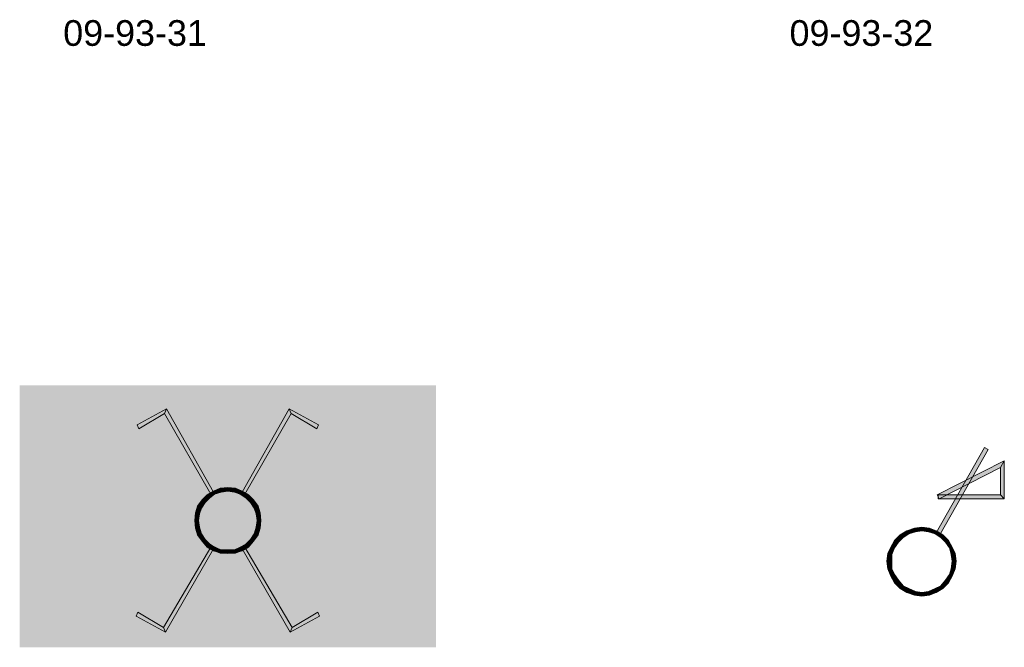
# Model space of a CAD drawing. Header units: millimetres. Extents: x 11 to 308, y -2333 to 36.
# Tile 61 of 85: x 141 to 229, y -1152 to -1096. Entities that reach past the tile are written whole.
import ezdxf

# ---------------------------------------------------------------- set-up
doc = ezdxf.new("R2010")
doc.units = ezdxf.units.MM
doc.layers.add('DGE_DATOS', color=7, linetype='Continuous', lineweight=0)
doc.layers.add('DGE_SIMBOLOS', color=7, linetype='Continuous', lineweight=0)
doc.styles.add('DGE_ARIAL', font='arial.ttf')

# ---------------------------------------------------------------- blocks, each defined once
blk = doc.blocks.new('DGE_09_93_36')
at = {"layer": 'DGE_SIMBOLOS', "true_color": 0xffffff}
blk.add_hatch(color=7, dxfattribs=at).paths.add_polyline_path([(-18.895, 11.637), (18.359, 11.637), (18.359, -11.815), (-18.895, -11.815), (-18.895, 11.637)], flags=0)
at = {"layer": 'DGE_SIMBOLOS', "true_color": 0x000000}
for points in [[(-5.771, 9.521), (-8.227, 7.743), (-8.396, 8.081), (-5.771, 9.521)], [(-5.941, 9.097), (-5.771, 9.521), (-8.227, 7.743), (-5.941, 9.097)], [(-1.538, 1.985), (-5.941, 9.097), (-5.771, 9.521), (-1.538, 1.985)], [(-1.792, 1.901), (-1.538, 1.985), (-5.941, 9.097), (-1.792, 1.901)], [(1.002, 1.985), (1.256, 1.901), (5.235, 9.521), (1.002, 1.985)], [(1.256, 1.901), (5.235, 9.521), (5.405, 9.097), (1.256, 1.901)], [(5.235, 9.521), (5.405, 9.097), (7.86, 8.081), (5.235, 9.521)], [(5.405, 9.097), (7.86, 8.081), (7.691, 7.743), (5.405, 9.097)], [(-2.131, 1.816), (-1.877, 1.562), (-2.554, 1.393), (-2.131, 1.816)], [(-1.538, 2.155), (-1.369, 1.901), (-2.131, 1.816), (-1.538, 2.155)], [(-1.369, 1.901), (-2.131, 1.816), (-1.877, 1.562), (-1.369, 1.901)], [(-0.945, 2.409), (-0.861, 2.07), (-1.538, 2.155), (-0.945, 2.409)], [(-0.861, 2.07), (-1.538, 2.155), (-1.369, 1.901), (-0.861, 2.07)], [(-0.268, 2.493), (-0.268, 2.155), (-0.945, 2.409), (-0.268, 2.493)], [(-0.268, 2.155), (-0.945, 2.409), (-0.861, 2.07), (-0.268, 2.155)], [(0.409, 2.409), (0.325, 2.07), (-0.268, 2.493), (0.409, 2.409)], [(0.325, 2.07), (-0.268, 2.493), (-0.268, 2.155), (0.325, 2.07)], [(0.917, 1.901), (0.409, 2.409), (0.325, 2.07), (0.917, 1.901)], [(1.002, 2.155), (0.917, 1.901), (0.409, 2.409), (1.002, 2.155)], [(1.341, 1.562), (1.002, 2.155), (0.917, 1.901), (1.341, 1.562)], [(1.595, 1.816), (1.341, 1.562), (1.002, 2.155), (1.595, 1.816)], [(1.764, 1.139), (1.595, 1.816), (1.341, 1.562), (1.764, 1.139)], [(2.018, 1.393), (1.764, 1.139), (1.595, 1.816), (2.018, 1.393)], [(-2.554, 1.393), (-2.3, 1.139), (-2.977, 0.8), (-2.554, 1.393)], [(-2.3, 1.139), (-2.977, 0.8), (-2.639, 0.631), (-2.3, 1.139)], [(-1.877, 1.562), (-2.554, 1.393), (-2.3, 1.139), (-1.877, 1.562)], [(2.103, 0.631), (2.018, 1.393), (1.764, 1.139), (2.103, 0.631)], [(2.441, 0.8), (2.103, 0.631), (2.018, 1.393), (2.441, 0.8)], [(-3.147, 0.207), (-2.808, 0.123), (-3.231, -0.47), (-3.147, 0.207)], [(-2.808, 0.123), (-3.231, -0.47), (-2.893, -0.47), (-2.808, 0.123)], [(-2.977, 0.8), (-2.639, 0.631), (-3.147, 0.207), (-2.977, 0.8)], [(-2.639, 0.631), (-3.147, 0.207), (-2.808, 0.123), (-2.639, 0.631)], [(2.272, 0.123), (2.441, 0.8), (2.103, 0.631), (2.272, 0.123)], [(2.611, 0.207), (2.272, 0.123), (2.441, 0.8), (2.611, 0.207)], [(2.357, -0.47), (2.611, 0.207), (2.272, 0.123), (2.357, -0.47)], [(2.695, -0.47), (2.357, -0.47), (2.611, 0.207), (2.695, -0.47)], [(-3.231, -0.47), (-2.893, -0.47), (-3.147, -1.147), (-3.231, -0.47)], [(-2.893, -0.47), (-3.147, -1.147), (-2.808, -1.063), (-2.893, -0.47)], [(2.611, -1.147), (2.272, -1.063), (2.695, -0.47), (2.611, -1.147)], [(2.272, -1.063), (2.695, -0.47), (2.357, -0.47), (2.272, -1.063)], [(-3.147, -1.147), (-2.808, -1.063), (-2.977, -1.825), (-3.147, -1.147)], [(-2.808, -1.063), (-2.977, -1.825), (-2.639, -1.655), (-2.808, -1.063)], [(-2.977, -1.825), (-2.639, -1.655), (-2.554, -2.333), (-2.977, -1.825)], [(-2.639, -1.655), (-2.554, -2.333), (-2.3, -2.163), (-2.639, -1.655)], [(1.764, -2.163), (2.441, -1.825), (2.103, -1.655), (1.764, -2.163)], [(2.103, -1.655), (2.611, -1.147), (2.272, -1.063), (2.103, -1.655)], [(2.441, -1.825), (2.103, -1.655), (2.611, -1.147), (2.441, -1.825)], [(-2.554, -2.333), (-2.3, -2.163), (-2.131, -2.841), (-2.554, -2.333)], [(-2.3, -2.163), (-2.131, -2.841), (-1.877, -2.587), (-2.3, -2.163)], [(-2.131, -2.841), (-1.877, -2.587), (-1.538, -3.179), (-2.131, -2.841)], [(-1.877, -2.587), (-1.538, -3.179), (-1.369, -2.841), (-1.877, -2.587)], [(0.917, -2.841), (1.595, -2.841), (1.341, -2.587), (0.917, -2.841)], [(1.341, -2.587), (2.018, -2.333), (1.764, -2.163), (1.341, -2.587)], [(1.595, -2.841), (1.341, -2.587), (2.018, -2.333), (1.595, -2.841)], [(2.018, -2.333), (1.764, -2.163), (2.441, -1.825), (2.018, -2.333)], [(-1.792, -2.841), (-5.856, -10.461), (-6.025, -10.037), (-1.792, -2.841)], [(-1.538, -3.01), (-1.792, -2.841), (-5.856, -10.461), (-1.538, -3.01)], [(-1.538, -3.179), (-1.369, -2.841), (-0.945, -3.433), (-1.538, -3.179)], [(-1.369, -2.841), (-0.945, -3.433), (-0.861, -3.095), (-1.369, -2.841)], [(-0.945, -3.433), (-0.861, -3.095), (-0.268, -3.433), (-0.945, -3.433)], [(-0.861, -3.095), (-0.268, -3.433), (-0.268, -3.095), (-0.861, -3.095)], [(-0.268, -3.433), (-0.268, -3.095), (0.409, -3.433), (-0.268, -3.433)], [(-0.268, -3.095), (0.409, -3.433), (0.325, -3.095), (-0.268, -3.095)], [(0.325, -3.095), (1.002, -3.179), (0.917, -2.841), (0.325, -3.095)], [(0.409, -3.433), (0.325, -3.095), (1.002, -3.179), (0.409, -3.433)], [(1.002, -3.179), (0.917, -2.841), (1.595, -2.841), (1.002, -3.179)], [(1.256, -2.841), (1.002, -3.01), (5.489, -10.037), (1.256, -2.841)], [(1.002, -3.01), (5.489, -10.037), (5.405, -10.461), (1.002, -3.01)], [(-6.025, -10.037), (-8.481, -9.021), (-8.311, -8.683), (-6.025, -10.037)], [(5.489, -10.037), (5.405, -10.461), (7.775, -8.683), (5.489, -10.037)], [(5.405, -10.461), (7.775, -8.683), (7.945, -9.021), (5.405, -10.461)], [(-5.856, -10.461), (-6.025, -10.037), (-8.481, -9.021), (-5.856, -10.461)]]:
    blk.add_hatch(color=18, dxfattribs=at).paths.add_polyline_path(points, flags=0)
at = {"layer": 'DGE_SIMBOLOS', "color": 18, "lineweight": 9, "true_color": 0x000000}
for points in [[(-5.941, 9.097), (-8.227, 7.743), (-8.396, 8.081), (-5.771, 9.521), (-5.941, 9.097)], [(-1.792, 1.901), (-5.941, 9.097), (-5.771, 9.521), (-1.538, 2.07), (-1.792, 1.901)], [(1.002, 2.07), (5.235, 9.521), (5.405, 9.097), (1.256, 1.901), (1.002, 2.07)], [(5.235, 9.521), (7.86, 8.081), (7.691, 7.743), (5.405, 9.097), (5.235, 9.521)], [(-2.131, 1.816), (-2.554, 1.393), (-2.3, 1.139), (-1.877, 1.562), (-2.131, 1.816)], [(-1.538, 2.155), (-2.131, 1.816), (-1.877, 1.562), (-1.453, 1.901), (-1.538, 2.155)], [(-0.945, 2.409), (-1.538, 2.155), (-1.453, 1.901), (-0.861, 2.07), (-0.945, 2.409)], [(-0.268, 2.493), (-0.945, 2.409), (-0.861, 2.07), (-0.268, 2.155), (-0.268, 2.493)], [(0.409, 2.409), (-0.268, 2.493), (-0.268, 2.155), (0.325, 2.07), (0.409, 2.409)], [(1.002, 2.155), (0.409, 2.409), (0.325, 2.07), (0.833, 1.901), (1.002, 2.155)], [(1.595, 1.816), (1.002, 2.155), (0.833, 1.901), (1.341, 1.562), (1.595, 1.816)], [(2.018, 1.393), (1.595, 1.816), (1.341, 1.562), (1.764, 1.139), (2.018, 1.393)], [(-2.554, 1.393), (-2.977, 0.8), (-2.639, 0.631), (-2.3, 1.139), (-2.554, 1.393)], [(2.441, 0.8), (2.018, 1.393), (1.764, 1.139), (2.103, 0.631), (2.441, 0.8)], [(-3.147, 0.207), (-3.231, -0.47), (-2.893, -0.47), (-2.808, 0.123), (-3.147, 0.207)], [(-2.977, 0.8), (-3.147, 0.207), (-2.808, 0.123), (-2.639, 0.631), (-2.977, 0.8)], [(2.611, 0.207), (2.441, 0.8), (2.103, 0.631), (2.272, 0.123), (2.611, 0.207)], [(2.695, -0.47), (2.611, 0.207), (2.272, 0.123), (2.357, -0.47), (2.695, -0.47)], [(-3.231, -0.47), (-3.147, -1.147), (-2.808, -1.063), (-2.893, -0.47), (-3.231, -0.47)], [(2.611, -1.147), (2.695, -0.47), (2.357, -0.47), (2.272, -1.063), (2.611, -1.147)], [(-3.147, -1.147), (-2.977, -1.74), (-2.639, -1.655), (-2.808, -1.063), (-3.147, -1.147)], [(-2.977, -1.74), (-2.554, -2.333), (-2.3, -2.163), (-2.639, -1.655), (-2.977, -1.74)], [(2.018, -2.333), (2.441, -1.74), (2.103, -1.655), (1.764, -2.163), (2.018, -2.333)], [(2.441, -1.74), (2.611, -1.147), (2.272, -1.063), (2.103, -1.655), (2.441, -1.74)], [(-2.554, -2.333), (-2.131, -2.841), (-1.877, -2.587), (-2.3, -2.163), (-2.554, -2.333)], [(-2.131, -2.841), (-1.538, -3.179), (-1.453, -2.841), (-1.877, -2.587), (-2.131, -2.841)], [(1.002, -3.179), (1.595, -2.841), (1.341, -2.587), (0.833, -2.841), (1.002, -3.179)], [(1.595, -2.841), (2.018, -2.333), (1.764, -2.163), (1.341, -2.587), (1.595, -2.841)], [(-1.538, -3.01), (-5.856, -10.461), (-6.025, -10.037), (-1.792, -2.841), (-1.538, -3.01)], [(-1.538, -3.179), (-0.945, -3.349), (-0.861, -3.095), (-1.453, -2.841), (-1.538, -3.179)], [(-0.945, -3.349), (-0.268, -3.433), (-0.268, -3.095), (-0.861, -3.095), (-0.945, -3.349)], [(-0.268, -3.433), (0.409, -3.349), (0.325, -3.095), (-0.268, -3.095), (-0.268, -3.433)], [(0.409, -3.349), (1.002, -3.179), (0.833, -2.841), (0.325, -3.095), (0.409, -3.349)], [(1.256, -2.841), (5.489, -10.037), (5.32, -10.461), (1.002, -3.01), (1.256, -2.841)], [(-5.856, -10.461), (-8.481, -9.021), (-8.311, -8.683), (-6.025, -10.037), (-5.856, -10.461)], [(5.489, -10.037), (7.775, -8.683), (7.945, -9.021), (5.32, -10.461), (5.489, -10.037)]]:
    blk.add_lwpolyline(points, close=True, dxfattribs=at)
blk = doc.blocks.new('DGE_09_93_37')
at = {"layer": 'DGE_SIMBOLOS', "true_color": 0x000000}
for points in [[(-1.877, -1.571), (-1.538, -1.74), (2.441, 6.049), (-1.877, -1.571)], [(-1.538, -1.74), (2.441, 6.049), (2.78, 5.88), (-1.538, -1.74)], [(4.219, 4.864), (-1.623, 1.477), (-1.792, 1.816), (4.219, 4.864)], [(3.881, 4.271), (4.219, 4.864), (-1.623, 1.477), (3.881, 4.271)], [(4.219, 1.477), (3.881, 4.271), (4.219, 4.864), (4.219, 1.477)], [(3.881, 1.816), (4.219, 1.477), (3.881, 4.271), (3.881, 1.816)], [(-1.707, 1.816), (-1.707, 1.477), (3.881, 1.816), (-1.707, 1.816)], [(-1.707, 1.477), (3.881, 1.816), (4.219, 1.477), (-1.707, 1.477)], [(-5.094, -1.74), (-4.84, -1.994), (-5.602, -2.248), (-5.094, -1.74)], [(-4.501, -1.401), (-4.332, -1.655), (-5.094, -1.74), (-4.501, -1.401)], [(-4.332, -1.655), (-5.094, -1.74), (-4.84, -1.994), (-4.332, -1.655)], [(-3.824, -1.147), (-3.739, -1.486), (-4.501, -1.401), (-3.824, -1.147)], [(-3.739, -1.486), (-4.501, -1.401), (-4.332, -1.655), (-3.739, -1.486)], [(-3.147, -1.063), (-3.147, -1.401), (-3.824, -1.147), (-3.147, -1.063)], [(-3.147, -1.401), (-3.824, -1.147), (-3.739, -1.486), (-3.147, -1.401)], [(-2.469, -1.147), (-2.554, -1.486), (-3.147, -1.063), (-2.469, -1.147)], [(-2.554, -1.486), (-3.147, -1.063), (-3.147, -1.401), (-2.554, -1.486)], [(-1.961, -1.655), (-2.469, -1.147), (-2.554, -1.486), (-1.961, -1.655)], [(-1.792, -1.401), (-1.961, -1.655), (-2.469, -1.147), (-1.792, -1.401)], [(-1.453, -1.994), (-1.792, -1.401), (-1.961, -1.655), (-1.453, -1.994)], [(-1.284, -1.74), (-1.453, -1.994), (-1.792, -1.401), (-1.284, -1.74)], [(-1.03, -2.417), (-1.284, -1.74), (-1.453, -1.994), (-1.03, -2.417)], [(-0.776, -2.248), (-1.03, -2.417), (-1.284, -1.74), (-0.776, -2.248)], [(-5.602, -2.248), (-5.263, -2.417), (-5.941, -2.841), (-5.602, -2.248)], [(-5.263, -2.417), (-5.941, -2.841), (-5.602, -2.925), (-5.263, -2.417)], [(-4.84, -1.994), (-5.602, -2.248), (-5.263, -2.417), (-4.84, -1.994)], [(-0.691, -2.925), (-0.776, -2.248), (-1.03, -2.417), (-0.691, -2.925)], [(-0.437, -2.841), (-0.691, -2.925), (-0.776, -2.248), (-0.437, -2.841)], [(-6.195, -3.433), (-5.856, -3.518), (-6.279, -4.111), (-6.195, -3.433)], [(-5.856, -3.518), (-6.279, -4.111), (-5.856, -4.111), (-5.856, -3.518)], [(-5.941, -2.841), (-5.602, -2.925), (-6.195, -3.433), (-5.941, -2.841)], [(-5.602, -2.925), (-6.195, -3.433), (-5.856, -3.518), (-5.602, -2.925)], [(-0.522, -3.518), (-0.437, -2.841), (-0.691, -2.925), (-0.522, -3.518)], [(-0.183, -3.433), (-0.522, -3.518), (-0.437, -2.841), (-0.183, -3.433)], [(-0.437, -4.111), (-0.183, -3.433), (-0.522, -3.518), (-0.437, -4.111)], [(-0.099, -4.111), (-0.437, -4.111), (-0.183, -3.433), (-0.099, -4.111)], [(-6.279, -4.111), (-5.856, -4.111), (-6.195, -4.873), (-6.279, -4.111)], [(-5.856, -4.111), (-6.195, -4.873), (-5.856, -4.788), (-5.856, -4.111)], [(-0.183, -4.873), (-0.522, -4.788), (-0.099, -4.111), (-0.183, -4.873)], [(-0.522, -4.788), (-0.099, -4.111), (-0.437, -4.111), (-0.522, -4.788)], [(-6.195, -4.873), (-5.856, -4.788), (-5.941, -5.465), (-6.195, -4.873)], [(-5.856, -4.788), (-5.941, -5.465), (-5.602, -5.296), (-5.856, -4.788)], [(-0.691, -5.296), (-0.183, -4.873), (-0.522, -4.788), (-0.691, -5.296)], [(-0.437, -5.465), (-0.691, -5.296), (-0.183, -4.873), (-0.437, -5.465)], [(-5.941, -5.465), (-5.602, -5.296), (-5.602, -6.058), (-5.941, -5.465)], [(-5.602, -5.296), (-5.602, -6.058), (-5.263, -5.804), (-5.602, -5.296)], [(-5.602, -6.058), (-5.263, -5.804), (-5.094, -6.566), (-5.602, -6.058)], [(-5.263, -5.804), (-5.094, -6.566), (-4.84, -6.312), (-5.263, -5.804)], [(-1.453, -6.312), (-0.776, -6.058), (-1.03, -5.804), (-1.453, -6.312)], [(-1.284, -6.566), (-1.453, -6.312), (-0.776, -6.058), (-1.284, -6.566)], [(-1.03, -5.804), (-0.437, -5.465), (-0.691, -5.296), (-1.03, -5.804)], [(-0.776, -6.058), (-1.03, -5.804), (-0.437, -5.465), (-0.776, -6.058)], [(-5.094, -6.566), (-4.84, -6.312), (-4.501, -6.905), (-5.094, -6.566)], [(-4.84, -6.312), (-4.501, -6.905), (-4.332, -6.566), (-4.84, -6.312)], [(-4.501, -6.905), (-4.332, -6.566), (-3.824, -7.159), (-4.501, -6.905)], [(-4.332, -6.566), (-3.824, -7.159), (-3.739, -6.82), (-4.332, -6.566)], [(-3.824, -7.159), (-3.739, -6.82), (-3.147, -7.243), (-3.824, -7.159)], [(-3.739, -6.82), (-3.147, -7.243), (-3.147, -6.905), (-3.739, -6.82)], [(-3.147, -6.905), (-2.469, -7.159), (-2.554, -6.82), (-3.147, -6.905)], [(-3.147, -7.243), (-3.147, -6.905), (-2.469, -7.159), (-3.147, -7.243)], [(-2.554, -6.82), (-1.792, -6.905), (-1.961, -6.566), (-2.554, -6.82)], [(-2.469, -7.159), (-2.554, -6.82), (-1.792, -6.905), (-2.469, -7.159)], [(-1.961, -6.566), (-1.284, -6.566), (-1.453, -6.312), (-1.961, -6.566)], [(-1.792, -6.905), (-1.961, -6.566), (-1.284, -6.566), (-1.792, -6.905)]]:
    blk.add_hatch(color=18, dxfattribs=at).paths.add_polyline_path(points, flags=0)
at = {"layer": 'DGE_SIMBOLOS', "color": 18, "lineweight": 9, "true_color": 0x000000}
for points in [[(-1.877, -1.571), (2.441, 6.049), (2.78, 5.88), (-1.538, -1.74), (-1.877, -1.571)], [(3.881, 4.271), (-1.623, 1.477), (-1.792, 1.816), (4.219, 4.864), (3.881, 4.271)], [(3.881, 1.816), (3.881, 4.271), (4.219, 4.864), (4.219, 1.477), (3.881, 1.816)], [(-1.707, 1.816), (3.881, 1.816), (4.219, 1.477), (-1.707, 1.477), (-1.707, 1.816)], [(-5.094, -1.74), (-5.602, -2.248), (-5.263, -2.417), (-4.84, -1.994), (-5.094, -1.74)], [(-4.501, -1.401), (-5.094, -1.74), (-4.84, -1.994), (-4.332, -1.655), (-4.501, -1.401)], [(-3.824, -1.147), (-4.501, -1.401), (-4.332, -1.655), (-3.739, -1.486), (-3.824, -1.147)], [(-3.147, -1.063), (-3.824, -1.147), (-3.739, -1.486), (-3.147, -1.401), (-3.147, -1.063)], [(-2.469, -1.147), (-3.147, -1.063), (-3.147, -1.401), (-2.554, -1.486), (-2.469, -1.147)], [(-1.877, -1.401), (-2.469, -1.147), (-2.554, -1.486), (-1.961, -1.655), (-1.877, -1.401)], [(-1.284, -1.74), (-1.877, -1.401), (-1.961, -1.655), (-1.453, -1.994), (-1.284, -1.74)], [(-0.776, -2.248), (-1.284, -1.74), (-1.453, -1.994), (-1.03, -2.417), (-0.776, -2.248)], [(-5.602, -2.248), (-5.941, -2.841), (-5.602, -2.925), (-5.263, -2.417), (-5.602, -2.248)], [(-0.437, -2.841), (-0.776, -2.248), (-1.03, -2.417), (-0.691, -2.925), (-0.437, -2.841)], [(-6.195, -3.433), (-6.279, -4.111), (-5.856, -4.111), (-5.856, -3.518), (-6.195, -3.433)], [(-5.941, -2.841), (-6.195, -3.433), (-5.856, -3.518), (-5.602, -2.925), (-5.941, -2.841)], [(-0.183, -3.433), (-0.437, -2.841), (-0.691, -2.925), (-0.522, -3.518), (-0.183, -3.433)], [(-0.099, -4.111), (-0.183, -3.433), (-0.522, -3.518), (-0.437, -4.111), (-0.099, -4.111)], [(-6.279, -4.111), (-6.195, -4.788), (-5.856, -4.788), (-5.856, -4.111), (-6.279, -4.111)], [(-0.183, -4.788), (-0.099, -4.111), (-0.437, -4.111), (-0.522, -4.788), (-0.183, -4.788)], [(-6.195, -4.788), (-5.941, -5.465), (-5.602, -5.296), (-5.856, -4.788), (-6.195, -4.788)], [(-0.437, -5.465), (-0.183, -4.788), (-0.522, -4.788), (-0.691, -5.296), (-0.437, -5.465)], [(-5.941, -5.465), (-5.602, -6.058), (-5.263, -5.804), (-5.602, -5.296), (-5.941, -5.465)], [(-5.602, -6.058), (-5.094, -6.566), (-4.84, -6.312), (-5.263, -5.804), (-5.602, -6.058)], [(-1.284, -6.566), (-0.776, -6.058), (-1.03, -5.804), (-1.453, -6.312), (-1.284, -6.566)], [(-0.776, -6.058), (-0.437, -5.465), (-0.691, -5.296), (-1.03, -5.804), (-0.776, -6.058)], [(-5.094, -6.566), (-4.501, -6.905), (-4.332, -6.566), (-4.84, -6.312), (-5.094, -6.566)], [(-4.501, -6.905), (-3.824, -7.159), (-3.739, -6.82), (-4.332, -6.566), (-4.501, -6.905)], [(-3.824, -7.159), (-3.147, -7.243), (-3.147, -6.905), (-3.739, -6.82), (-3.824, -7.159)], [(-3.147, -7.243), (-2.469, -7.159), (-2.554, -6.82), (-3.147, -6.905), (-3.147, -7.243)], [(-2.469, -7.159), (-1.877, -6.905), (-1.961, -6.566), (-2.554, -6.82), (-2.469, -7.159)], [(-1.877, -6.905), (-1.284, -6.566), (-1.453, -6.312), (-1.961, -6.566), (-1.877, -6.905)]]:
    blk.add_lwpolyline(points, close=True, dxfattribs=at)

msp = doc.modelspace()

# ---------------------------------------------------------------- block references
for name, p in [('DGE_09_93_36', (160, -1140)), ('DGE_09_93_37', (225, -1140))]:
    msp.add_blockref(name, p)

# ---------------------------------------------------------------- texts
at = {"layer": 'DGE_DATOS', "style": 'DGE_ARIAL'}
for s, p in [('09-93-31', (145, -1098)), ('09-93-32', (210, -1098))]:
    msp.add_text(s, height=2.3, dxfattribs=at).set_placement(p)

doc.saveas('drawing.dxf')
